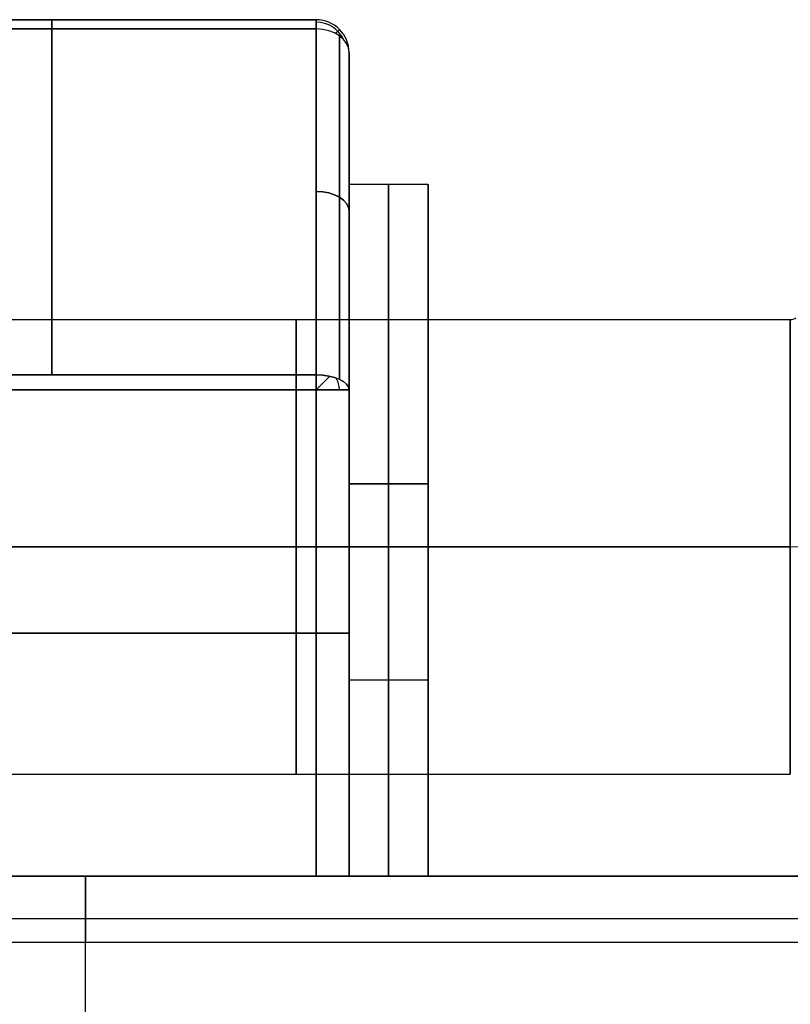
# Model space of a CAD drawing. Extents: x -43.8 to 43.8, y -20 to 37.2.
# Tile 10 of 12: x -7.3 to 4.4, y 18.1 to 33. Entities that reach past the tile are written whole.
import ezdxf

# ---------------------------------------------------------------- set-up
doc = ezdxf.new("R2010")
doc.units = 0
doc.layers.add('DEFAULT', color=7, linetype='CONTINUOUS')

msp = doc.modelspace()

# ---------------------------------------------------------------- linework, layer by layer
at = {"layer": 'DEFAULT'}
for p, q in [((-20.139, 33, 21.729), (-2.75, 33, 21.729)), ((-10.772, 33, 29.999), (-2.75, 33, 29.999)), ((-2.75, 33, 13.601), (-10.772, 33, 13.601)), ((-2.75, 33, 29.999), (-2.75, 33, 13.601)), ((-2.75, 32.86, 13.253), (-10.772, 32.86, 13.253)), ((-10.772, 32.86, 30.347), (-2.75, 32.86, 30.347)), ((-2.25, 32.5, 29.999), (-2.25, 32.5, 13.601)), ((-2.25, 29.3, 21.8), (-2.25, 32.5, 21.8)), ((-1.05, 30.5, 21.8), (-2.25, 30.5, 21.8)), ((-1.05, 28.5, 21.8), (-1.05, 30.5, 21.8)), ((-10.55, 28.45, 21.8), (4.45, 28.45, 21.8)), ((-2.75, 27.608, 9.355), (-10.5, 27.608, 9.355)), ((-10.5, 27.608, 34.245), (-2.75, 27.608, 34.245)), ((-2.75, 27.38, 9.3), (-24.736, 27.38, 9.3)), ((-24.736, 27.38, 34.3), (-2.75, 27.38, 34.3)), ((-2.75, 20, 9.3), (-2.75, 27.38, 9.3)), ((-2.75, 27.38, 34.3), (-2.75, 20, 34.3)), ((-2.25, 27.38, 9.8), (-2.25, 20, 9.8)), ((-2.25, 20, 33.8), (-2.25, 27.38, 33.8)), ((-2.25, 26.25, 9.8), (-2.25, 26.25, 17.685)), ((-2.25, 26.25, 25.915), (-2.25, 26.25, 33.8)), ((-1.05, 25.955, 16.384), (-2.25, 25.955, 16.384)), ((-2.25, 25.955, 27.216), (-1.05, 25.955, 27.216)), ((-2.25, 25.955, 16.384), (-2.25, 20, 15.334)), ((-2.25, 20, 28.266), (-2.25, 25.955, 27.216)), ((-1.65, 25.955, 16.384), (-1.65, 20, 15.334)), ((-1.65, 20, 28.266), (-1.65, 25.955, 27.216)), ((-1.05, 20, 15.334), (-1.05, 25.955, 16.384)), ((-1.05, 25.955, 27.216), (-1.05, 20, 28.266)), ((-2.25, 25.747, 26.035), (-2.25, 20, 27.048)), ((-2.25, 20, 16.552), (-2.25, 25.747, 17.565)), ((-1.05, 25.25, 27.341), (-1.05, 25.25, 25.291)), ((-1.05, 25.25, 18.309), (-1.05, 25.25, 16.259)), ((-10.55, 25, 25.25), (4.45, 25, 25.25)), ((4.45, 25, 18.35), (-10.55, 25, 18.35)), ((-24.75, 23.69, 9.3), (-2.75, 23.69, 9.3)), ((-2.75, 23.69, 34.3), (-24.75, 23.69, 34.3)), ((-2.25, 22.978, 15.859), (-1.05, 22.978, 15.859)), ((-2.25, 22.978, 27.741), (-1.05, 22.978, 27.741)), ((-10.55, 21.55, 21.8), (4.45, 21.55, 21.8)), ((-1.05, 20, 21.8), (-1.05, 21.5, 21.8)), ((12.75, 20, 36.75), (-25.25, 20, 36.75)), ((-25.25, 20, 6.853), (12.75, 20, 6.853)), ((-24.75, 20, 9.3), (-2.75, 20, 9.3)), ((-2.75, 20, 34.3), (-24.75, 20, 34.3)), ((-15.75, 20, 27.8), (-7.25, 20, 27.8)), ((-6.25, 20, 26.8), (-6.25, 20, 16.8)), ((12.75, 20, 21.802), (-6.25, 20, 21.802)), ((-6.25, 20, 36.75), (-6.25, 20, 26.8)), ((-6.25, 20, 16.8), (-6.25, 20, 6.853)), ((-2.25, 20, 9.8), (-2.25, 20, 16.552)), ((-2.25, 20, 27.048), (-2.25, 20, 33.8)), ((-2.25, 20, 15.334), (-1.05, 20, 15.334)), ((-1.05, 20, 28.266), (-2.25, 20, 28.266)), ((-1.05, 20, 28.266), (-1.05, 20, 15.334)), ((-25.25, 19.355, 5.919), (12.75, 19.355, 5.919)), ((-25.25, 19, 37.75), (12.75, 19, 37.75)), ((-6.25, 16.5, 37.75), (-6.25, 19, 37.75))]:
    msp.add_line(p, q, dxfattribs=at)
at = {"layer": 'DEFAULT', "extrusion": (1, 7.10543e-15, -1.77636e-15)}
msp.add_arc((32.5, 13.601, -6.761), 0.5, 315.9961, 360, dxfattribs=at)
at = {"layer": 'DEFAULT', "extrusion": (1, 0, 0)}
for centre, radius, start, end in [((32.5, 29.999, -6.761), 0.5, 0, 44.0039), ((18.474, 27.147, -6.761), 20, 297.176, 315.9961), ((18.474, 16.453, -6.761), 20, 44.0039, 62.824), ((25, 21.8, -1.65), 5.5, 280, 80), ((19, 36.75, -6.25), 1, 0, 90), ((16.8, 12.65, -6.25), 7.2, 271.6026, 290.7836)]:
    msp.add_arc(centre, radius, start, end, dxfattribs=at)
at = {"layer": 'DEFAULT', "extrusion": (1, -9.19265e-14, 3.92004e-14)}
msp.add_arc((32.5, 13.601, -2.75), 0.5, 315.9961, 0, dxfattribs=at)
at = {"layer": 'DEFAULT'}
for centre, radius, start, end in [((-2.75, 32.5, 29.999), 0.5, 0, 90), ((-2.75, 32.5, 13.601), 0.5, 0, 90), ((-2.75, 32.5, 21.8), 0.5, 0, 90), ((-2.75, 32.5, 13.412), 0.463, 24.9057, 90), ((-2.75, 32.5, 30.188), 0.463, 24.9057, 90), ((4.45, 28.6, 21.8), 0.15, 270, 305), ((-2.75, 27.38, 9.448), 0.355, 0, 30.5685), ((-2.75, 27.38, 34.152), 0.355, 0, 30.5685), ((4.45, 28.6, 18.35), 3.6, 270, 305), ((4.45, 28.6, 25.25), 3.6, 270, 305)]:
    msp.add_arc(centre, radius, start, end, dxfattribs=at)
at = {"layer": 'DEFAULT', "extrusion": (1, -2.25538e-13, -1.1477e-13)}
msp.add_arc((32.5, 29.999, -2.75), 0.5, 0, 44.0039, dxfattribs=at)
at = {"layer": 'DEFAULT', "extrusion": (1, -1.75056e-15, 1.84246e-15)}
msp.add_arc((18.474, 27.147, -2.75), 20, 297.176, 315.9961, dxfattribs=at)
at = {"layer": 'DEFAULT', "extrusion": (1, -2.35707e-14, -3.23996e-14)}
msp.add_arc((18.474, 16.453, -2.75), 20, 44.0039, 62.824, dxfattribs=at)
at = {"layer": 'DEFAULT', "extrusion": (1.44737e-14, 0.694707, 0.719292)}
msp.add_arc((2.75, -13.929, 32.361), 0.5, 180, 270, dxfattribs=at)
at = {"layer": 'DEFAULT', "extrusion": (8.57701e-15, -0.694707, 0.719292)}
msp.add_arc((-2.75, 44.218, -1), 0.5, 360, 90, dxfattribs=at)
at = {"layer": 'DEFAULT', "extrusion": (-0.703767, 0.710431, 3.29733e-14)}
msp.add_arc((-20.919, 13.601, 25.024), 0.5, 180, 214.2087, dxfattribs=at)
at = {"layer": 'DEFAULT', "extrusion": (-0.703767, 0.710431, 1.40128e-13)}
msp.add_arc((-20.919, 29.999, 25.024), 0.5, 145.7913, 180, dxfattribs=at)
at = {"layer": 'DEFAULT', "extrusion": (1, -4.73307e-15, 5.80249e-15)}
msp.add_arc((18.474, 27.147, -2.396), 19.854, 297.176, 315.9961, dxfattribs=at)
at = {"layer": 'DEFAULT', "extrusion": (1, 9.8868e-16, -7.33886e-16)}
msp.add_arc((18.474, 16.453, -2.396), 19.854, 44.0039, 62.824, dxfattribs=at)
at = {"layer": 'DEFAULT', "extrusion": (1, -2.2369e-16, -1.66043e-16)}
msp.add_arc((18.474, 27.147, -2.25), 19.5, 297.176, 315.9961, dxfattribs=at)
at = {"layer": 'DEFAULT', "extrusion": (1, 2.46484e-15, 2.3858e-15)}
msp.add_arc((18.474, 16.453, -2.25), 19.5, 44.0039, 62.824, dxfattribs=at)
at = {"layer": 'DEFAULT', "extrusion": (1, 4.44089e-16, -9.99201e-16)}
msp.add_arc((25, 21.8, -2.25), 5.5, 280, 80, dxfattribs=at)
at = {"layer": 'DEFAULT', "extrusion": (1, 3.38686e-16, -1.6737e-15)}
msp.add_arc((25, 21.8, -1.05), 5.5, 280, 80, dxfattribs=at)
at = {"layer": 'DEFAULT', "extrusion": (3.35039e-14, 0.802962, 0.59603)}
msp.add_arc((2.75, -8.713, 31.014), 0.5, 180, 270, dxfattribs=at)
at = {"layer": 'DEFAULT', "extrusion": (6.8013e-15, 0.802962, -0.59603)}
msp.add_arc((2.75, 43.722, 5.027), 0.5, 90, 180, dxfattribs=at)
at = {"layer": 'DEFAULT', "extrusion": (1, 3.74937e-16, -1.0487e-15)}
msp.add_arc((25, 21.8, -2.25), 4.3, 280, 80, dxfattribs=at)
at = {"layer": 'DEFAULT', "extrusion": (1, 1.90324e-16, -1.01506e-15)}
msp.add_arc((25, 21.8, -1.05), 3.5, 270, 90, dxfattribs=at)
at = {"layer": 'DEFAULT', "extrusion": (1, 3.55271e-15, -3.55271e-15)}
for start, end in [(270, 90), (90, 270)]:
    msp.add_arc((25, 21.8, -3.05), 3.45, start, end, dxfattribs=at)
at = {"layer": 'DEFAULT', "extrusion": (1, -5.73454e-15, 3.11989e-15)}
msp.add_arc((25, 21.8, 4.45), 3.45, 0, 90, dxfattribs=at)
at = {"layer": 'DEFAULT', "extrusion": (1, 2.50363e-15, -5.11829e-15)}
msp.add_arc((25, 21.8, 4.45), 3.45, 270, 360, dxfattribs=at)
at = {"layer": 'DEFAULT', "extrusion": (1, 2.96302e-14, -1.21797e-13)}
msp.add_arc((27.38, 9.8, -2.75), 0.5, 270, 297.176, dxfattribs=at)
at = {"layer": 'DEFAULT', "extrusion": (-1.93988e-14, 0.889607, 0.456726)}
msp.add_arc((2.75, -3.787, 28.833), 0.5, 180, 270, dxfattribs=at)
at = {"layer": 'DEFAULT', "extrusion": (3.31689e-15, 0.889607, -0.456726)}
msp.add_arc((2.75, 42.574, 8.92), 0.5, 90, 180, dxfattribs=at)
at = {"layer": 'DEFAULT', "extrusion": (1, 4.44089e-16, 5.58442e-14)}
msp.add_arc((27.38, 33.8, -2.75), 0.5, 62.824, 90, dxfattribs=at)
at = {"layer": 'DEFAULT', "extrusion": (0.707107, -0.707107, 6.90268e-16)}
msp.add_arc((17.416, 9.8, -21.305), 0.5, 270, 305.9816, dxfattribs=at)
at = {"layer": 'DEFAULT', "extrusion": (0.707107, -0.707107, 3.8655e-14)}
msp.add_arc((17.416, 33.8, -21.305), 0.5, 54.0184, 90, dxfattribs=at)
at = {"layer": 'DEFAULT', "extrusion": (-4.44089e-16, 1, -2.77556e-16)}
for centre, start, end in [((2.75, 9.8, 27.38), 180, 270), ((2.75, 9.8, 20), 180, 270), ((2.75, 33.8, 20), 90, 180)]:
    msp.add_arc(centre, 0.5, start, end, dxfattribs=at)
at = {"layer": 'DEFAULT', "extrusion": (-1.46549e-14, 1, -1.44884e-14)}
msp.add_arc((2.75, 33.8, 27.38), 0.5, 90, 180, dxfattribs=at)
at = {"layer": 'DEFAULT', "extrusion": (1, 3.80648e-16, -1.01506e-15)}
msp.add_arc((25, 21.8, -1.05), 3.5, 90, 270, dxfattribs=at)
at = {"layer": 'DEFAULT', "extrusion": (1, -1.61545e-15, -5.11829e-15)}
msp.add_arc((25, 21.8, 4.45), 3.45, 180, 270, dxfattribs=at)
at = {"layer": 'DEFAULT', "extrusion": (1, 6.62272e-15, 3.11989e-15)}
msp.add_arc((25, 21.8, 4.45), 3.45, 90, 180, dxfattribs=at)
at = {"layer": 'DEFAULT', "extrusion": (0, 1, 0)}
for centre, radius, start, end in [((2.75, 9.8, 23.69), 0.5, 180, 270), ((2.75, 33.8, 23.69), 0.5, 90, 180), ((7.25, 26.8, 20), 1, 90, 180)]:
    msp.add_arc(centre, radius, start, end, dxfattribs=at)
at = {"layer": 'DEFAULT', "extrusion": (6.06486e-15, 1, -2.51215e-15)}
msp.add_arc((7.25, 16.8, 20), 1, 180, 270, dxfattribs=at)
at = {"layer": 'DEFAULT', "extrusion": (1, 0, -1.77636e-15)}
msp.add_arc((19, 6.853, -6.25), 1, 290.7836, 0, dxfattribs=at)

doc.saveas('drawing.dxf')
